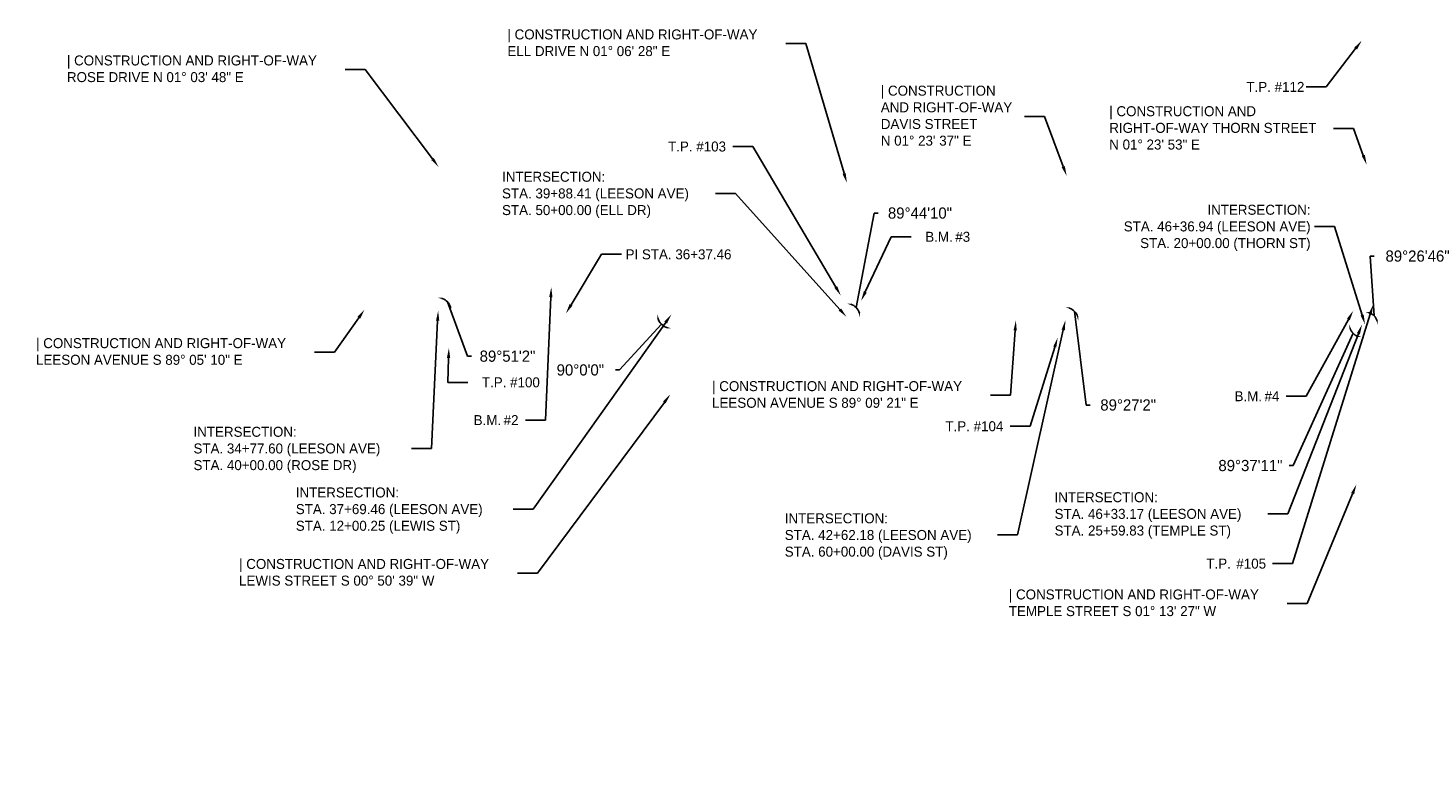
# Model space of a CAD drawing. Header units: feet. Extents: x 1384904 to 1390669, y 443351 to 444331.
# Tile 2 of 3: x 1386868 to 1388619, y 443400 to 444331. Entities that reach past the tile are written whole.
import ezdxf
from ezdxf import colors
from ezdxf.entities.mleader import LeaderData, LeaderLine
from ezdxf.math import Vec2, Vec3

# ---------------------------------------------------------------- set-up
doc = ezdxf.new("R2010")
doc.units = ezdxf.units.FT
doc.header["$MEASUREMENT"] = 0
doc.styles.add('Slanted-Normal', font='font31.shx', dxfattribs={"height": 0.14})
doc.styles.get("Standard").update_dxf_attribs({"font": 'arial.ttf'})
doc.dimstyles.get("Standard").update_dxf_attribs({"dimtxt": 0.18, "dimasz": 0.18, "dimexe": 0.18, "dimexo": 0.0625, "dimgap": 0.09, "dimtad": 0, "dimtih": 1, "dimtoh": 1, "dimdec": 4, "dimzin": 0, "dimdsep": 46, "dimtxsty": 'Standard', "dimcen": 0.09, "dimadec": 0, "dimazin": 0, "dimtfac": 1, "dimtdec": 4, "dimtofl": 0, "dimtmove": 0, "dimatfit": 3, "dimfxl": 1, "dimtolj": 1, "dimtzin": 0, "dimarcsym": 0})

# ---------------------------------------------------------------- blocks, each defined once
blk = doc.blocks.new('*D13')
at = {"color": 0, "lineweight": -2, "transparency": 16777216}
for p, q in [((1388177.1, 443976.4), (1388191.4, 443859.2)), ((1388191.4, 443859.2), (1388196.4, 443859.2))]:
    blk.add_line(p, q, dxfattribs=at)
blk.add_arc((1388165.6, 443965.3), 15.9, 17.201, 70.5614, dxfattribs=at)
at = {"color": 0, "transparency": 16777216}
for points in [[(1388170.8, 443979.6), (1388171.1, 443981.2), (1388166, 443981.3)], [(1388181.7, 443970.2), (1388180, 443969.9), (1388181.6, 443965.1)]]:
    blk.add_solid(points, dxfattribs=at)
at = {"layer": 'Defpoints', "color": 0, "transparency": 16777216}
for p in [(1388174.4, 444326.1), (1387541, 443974.5), (1388165.6, 443965.3), (1388173.9, 443979), (1390194.6, 443935.5)]:
    blk.add_point(p, dxfattribs=at)
at = {"color": 0, "transparency": 16777216, "insert": (1388244.1, 443859.2), "char_height": 14, "attachment_point": 5, "style": 'Slanted-Normal'}
blk.add_mtext('\\A1;89°27\'2"', dxfattribs=at)
blk = doc.blocks.new('*D14')
at = {"color": 0, "lineweight": -2, "transparency": 16777216}
for p, q in [((1387903.9, 443981), (1387926.6, 444099.2)), ((1387926.6, 444099.2), (1387931.6, 444099.2))]:
    blk.add_line(p, q, dxfattribs=at)
blk.add_arc((1387891.9, 443969.4), 16.7, 16.3747, 71.6734, dxfattribs=at)
at = {"color": 0, "transparency": 16777216}
for points in [[(1387897, 443984.4), (1387897.3, 443986), (1387892.2, 443986.1)], [(1387908.7, 443974.2), (1387907.1, 443974), (1387908.6, 443969.1)]]:
    blk.add_solid(points, dxfattribs=at)
at = {"layer": 'Defpoints', "color": 0, "transparency": 16777216}
for p in [(1387898.4, 444304.9), (1387541, 443974.5), (1387891.9, 443969.4), (1387906.5, 443977.5), (1390194.6, 443935.5)]:
    blk.add_point(p, dxfattribs=at)
at = {"color": 0, "transparency": 16777216, "insert": (1387983.7, 444099.2), "char_height": 14, "attachment_point": 5, "style": 'Slanted-Normal'}
blk.add_mtext('\\A1;89°44\'10"', dxfattribs=at)
blk = doc.blocks.new('*D12')
at = {"color": 0, "lineweight": -2, "transparency": 16777216}
for p, q in [((1387660.3, 443960.3), (1387608, 443903)), ((1387608, 443903), (1387603, 443903))]:
    blk.add_line(p, q, dxfattribs=at)
blk.add_arc((1387673, 443972.6), 17.6, 195.4583, 252.8535, dxfattribs=at)
at = {"color": 0, "transparency": 16777216}
for points in [[(1387655.1, 443967.8), (1387656.8, 443968), (1387655.3, 443972.9)], [(1387667.9, 443956.6), (1387667.6, 443954.9), (1387672.7, 443955)]]:
    blk.add_solid(points, dxfattribs=at)
at = {"layer": 'Defpoints', "color": 0, "transparency": 16777216}
for p in [(1387541, 443974.5), (1387673, 443972.6), (1387663.9, 443957.5), (1390194.6, 443935.5), (1387670, 443772.4)]:
    blk.add_point(p, dxfattribs=at)
at = {"color": 0, "transparency": 16777216, "insert": (1387559, 443903), "char_height": 14, "attachment_point": 5, "style": 'Slanted-Normal'}
blk.add_mtext('\\A1;90°0\'0"', dxfattribs=at)
blk = doc.blocks.new('*D15')
at = {"color": 0, "lineweight": -2, "transparency": 16777216}
for p, q in [((1387392.8, 443988.4), (1387417.7, 443920.2)), ((1387417.7, 443920.2), (1387422.7, 443920.2))]:
    blk.add_line(p, q, dxfattribs=at)
blk.add_arc((1387381.1, 443977.1), 16.2, 16.8368, 71.1861, dxfattribs=at)
at = {"color": 0, "transparency": 16777216}
for points in [[(1387386.2, 443991.6), (1387386.5, 443993.3), (1387381.4, 443993.3)], [(1387397.5, 443981.9), (1387395.8, 443981.7), (1387397.3, 443976.8)]]:
    blk.add_solid(points, dxfattribs=at)
at = {"layer": 'Defpoints', "color": 0, "transparency": 16777216}
for p in [(1387384.5, 444157.1), (1384903.9, 444016.6), (1387389.5, 443991), (1387381.1, 443977.1), (1387541, 443974.5)]:
    blk.add_point(p, dxfattribs=at)
at = {"color": 0, "transparency": 16777216, "insert": (1387467.9, 443920.2), "char_height": 14, "attachment_point": 5, "style": 'Slanted-Normal'}
blk.add_mtext('\\A1;89°51\'2"', dxfattribs=at)
blk = doc.blocks.new('*D16')
at = {"color": 0, "lineweight": -2, "transparency": 16777216}
for p, q in [((1388525.3, 443949), (1388450.6, 443783.4)), ((1388450.6, 443783.4), (1388445.6, 443783.4))]:
    blk.add_line(p, q, dxfattribs=at)
blk.add_arc((1388536.6, 443959.9), 15.7, 197.4401, 250.4916, dxfattribs=at)
at = {"color": 0, "transparency": 16777216}
for points in [[(1388520.7, 443955), (1388522.4, 443955.3), (1388520.8, 443960.1)], [(1388531.5, 443945.9), (1388531.2, 443944.2), (1388536.2, 443944.1)]]:
    blk.add_solid(points, dxfattribs=at)
at = {"layer": 'Defpoints', "color": 0, "transparency": 16777216}
for p in [(1387541, 443974.5), (1388522.8, 443952.2), (1388536.6, 443959.9), (1390194.6, 443935.5), (1388524.6, 443400.2)]:
    blk.add_point(p, dxfattribs=at)
at = {"color": 0, "transparency": 16777216, "insert": (1388397, 443783.4), "char_height": 14, "attachment_point": 5, "style": 'Slanted-Normal'}
blk.add_mtext('\\A1;89°37\'11"', dxfattribs=at)
blk = doc.blocks.new('*D17')
at = {"color": 0, "lineweight": -2, "transparency": 16777216}
for p, q in [((1388551.7, 443970.7), (1388546.7, 444045.4)), ((1388546.7, 444045.4), (1388551.7, 444045.4))]:
    blk.add_line(p, q, dxfattribs=at)
blk.add_arc((1388540.4, 443959.8), 15.7, 17.4327, 70.3252, dxfattribs=at)
at = {"color": 0, "transparency": 16777216}
for points in [[(1388545.5, 443973.8), (1388545.8, 443975.5), (1388540.7, 443975.6)], [(1388556.2, 443964.7), (1388554.6, 443964.4), (1388556.1, 443959.6)]]:
    blk.add_solid(points, dxfattribs=at)
at = {"layer": 'Defpoints', "color": 0, "transparency": 16777216}
for p in [(1388548.5, 444294.6), (1387541, 443974.5), (1388554.1, 443967.4), (1388540.4, 443959.8), (1390194.6, 443935.5)]:
    blk.add_point(p, dxfattribs=at)
at = {"color": 0, "transparency": 16777216, "insert": (1388606, 444045.4), "char_height": 14, "attachment_point": 5, "style": 'Slanted-Normal'}
blk.add_mtext('\\A1;89°26\'46"', dxfattribs=at)
blk = doc.blocks.new('*D18')
at = {"color": 0, "lineweight": -2, "transparency": 16777216}
for p, q in [((1388882.8, 443945.8), (1388843.2, 443876.9)), ((1388843.2, 443876.9), (1388838.2, 443876.9))]:
    blk.add_line(p, q, dxfattribs=at)
blk.add_arc((1388891.9, 443954.6), 12.7, 201.9046, 246.3408, dxfattribs=at)
at = {"color": 0, "transparency": 16777216}
for points in [[(1388879.3, 443949.8), (1388880.9, 443950.1), (1388879.2, 443954.8)], [(1388887, 443943.8), (1388886.6, 443942.2), (1388891.7, 443942)]]:
    blk.add_solid(points, dxfattribs=at)
at = {"layer": 'Defpoints', "color": 0, "transparency": 16777216}
for p in [(1387541, 443974.5), (1388891.9, 443954.6), (1388885.4, 443943.8), (1390194.6, 443935.5), (1388883.3, 443416.9)]:
    blk.add_point(p, dxfattribs=at)
at = {"color": 0, "transparency": 16777216, "insert": (1388792.8, 443876.9), "char_height": 14, "attachment_point": 5, "style": 'Slanted-Normal'}
blk.add_mtext('\\A1;89°56\'1"', dxfattribs=at)
blk = doc.blocks.new('*D19')
at = {"color": 0, "lineweight": -2, "transparency": 16777216}
for p, q in [((1389009.2, 443963.2), (1389060.5, 444026.6)), ((1389060.5, 444026.6), (1389065.5, 444026.6))]:
    blk.add_line(p, q, dxfattribs=at)
blk.add_arc((1388998.6, 443953.1), 14.7, 18.7931, 68.6996, dxfattribs=at)
at = {"color": 0, "transparency": 16777216}
for points in [[(1389003.8, 443965.9), (1389004.1, 443967.5), (1388999, 443967.7)], [(1389013.3, 443957.9), (1389011.7, 443957.7), (1389013.3, 443952.9)]]:
    blk.add_solid(points, dxfattribs=at)
at = {"layer": 'Defpoints', "color": 0, "transparency": 16777216}
for p in [(1389005.1, 444177.2), (1387541, 443974.5), (1389006.3, 443965.6), (1388998.6, 443953.1), (1390194.6, 443935.5)]:
    blk.add_point(p, dxfattribs=at)
at = {"color": 0, "transparency": 16777216, "insert": (1389114.7, 444026.6), "char_height": 14, "attachment_point": 5, "style": 'Slanted-Normal'}
blk.add_mtext('\\A1;89°10\'51"', dxfattribs=at)
blk = doc.blocks.new('*D20')
at = {"color": 0, "lineweight": -2, "transparency": 16777216}
for p, q in [((1389533.5, 443954.8), (1389605.7, 444024.4)), ((1389605.7, 444024.4), (1389610.7, 444024.4))]:
    blk.add_line(p, q, dxfattribs=at)
blk.add_arc((1389523.6, 443945.3), 13.7, 20.202, 67.5158, dxfattribs=at)
at = {"color": 0, "transparency": 16777216}
for points in [[(1389528.7, 443957.2), (1389529, 443958.8), (1389524, 443959)], [(1389537.3, 443950.2), (1389535.6, 443949.9), (1389537.3, 443945.1)]]:
    blk.add_solid(points, dxfattribs=at)
at = {"layer": 'Defpoints', "color": 0, "transparency": 16777216}
for p in [(1389529, 444160.9), (1387541, 443974.5), (1389530.7, 443957), (1389523.6, 443945.3), (1390194.6, 443935.5)]:
    blk.add_point(p, dxfattribs=at)
at = {"color": 0, "transparency": 16777216, "insert": (1389661.9, 444024.4), "char_height": 14, "attachment_point": 5, "style": 'Slanted-Normal'}
blk.add_mtext('\\A1;89°24\'21"', dxfattribs=at)
blk = doc.blocks.new('*D21')
at = {"color": 0, "lineweight": -2, "transparency": 16777216}
for p, q in [((1390022.7, 443946.6), (1390074.4, 444035.2)), ((1390074.4, 444035.2), (1390079.4, 444035.2))]:
    blk.add_line(p, q, dxfattribs=at)
blk.add_arc((1390013.9, 443938.1), 12.3, 22.6874, 64.9535, dxfattribs=at)
at = {"color": 0, "transparency": 16777216}
for points in [[(1390018.9, 443948.4), (1390019.3, 443950), (1390014.2, 443950.4)], [(1390026, 443943), (1390024.4, 443942.7), (1390026.2, 443937.9)]]:
    blk.add_solid(points, dxfattribs=at)
at = {"layer": 'Defpoints', "color": 0, "transparency": 16777216}
for p in [(1390020.8, 444200.2), (1387541, 443974.5), (1390020.3, 443948.6), (1390013.9, 443938.1), (1390194.6, 443935.5)]:
    blk.add_point(p, dxfattribs=at)
at = {"color": 0, "transparency": 16777216, "insert": (1390131, 444035.2), "char_height": 14, "attachment_point": 5, "style": 'Slanted-Normal'}
blk.add_mtext('\\A1;89°19\'44"', dxfattribs=at)

msp = doc.modelspace()

# ---------------------------------------------------------------- dimensions: what is measured, and where the dimension line sits
for base, line1, line2, picture, middle in [((1388173.89071, 443978.97574), ((1387540.978, 443974.544), (1390194.57763, 443935.45023)), ((1388165.63008, 443965.3414), (1388174.40673, 444326.11561)), '*D13', (1388244.11552, 443859.19623)), ((1387906.48653, 443977.48811), ((1387540.978, 443974.544), (1390194.57763, 443935.45023)), ((1387898.37722, 444304.85789), (1387891.88962, 443969.37425)), '*D14', (1387983.6638, 444099.23739)), ((1388554.12854, 443967.44536), ((1387540.978, 443974.544), (1390194.57763, 443935.45023)), ((1388540.35719, 443959.82079), (1388548.52762, 444294.60374)), '*D17', (1388605.98652, 444045.3653)), ((1390020.2673, 443948.58891), ((1387540.978, 443974.544), (1390194.57763, 443935.45023)), ((1390013.89943, 443938.11205), (1390020.83199, 444200.22579)), '*D21', (1390130.95624, 444035.21116)), ((1389006.2592, 443965.58407), ((1387540.978, 443974.544), (1390194.57763, 443935.45023)), ((1388998.62317, 443953.06946), (1389005.1309, 444177.17687)), '*D19', (1389114.73663, 444026.63535)), ((1387389.48751, 443990.98096), ((1384903.85617, 444016.60765), (1387540.978, 443974.544)), ((1387381.13864, 443977.09222), (1387384.47874, 444157.06078)), '*D15', (1387467.89711, 443920.16086)), ((1389530.71189, 443957.03911), ((1387540.978, 443974.544), (1390194.57763, 443935.45023)), ((1389529.02312, 444160.85051), (1389523.61251, 443945.33513)), '*D20', (1389661.90516, 444024.35878)), ((1387663.92353, 443957.46107), ((1387672.96367, 443972.59925), (1387670.0134, 443772.37098)), ((1387540.978, 443974.544), (1390194.57763, 443935.45023)), '*D12', (1387558.96292, 443903.00188)), ((1388522.82146, 443952.24102), ((1388524.61868, 443400.17799), (1388536.57959, 443959.87645)), ((1387540.978, 443974.544), (1390194.57763, 443935.45023)), '*D16', (1388397.03387, 443783.40096)), ((1388885.36465, 443943.76371), ((1388891.87229, 443954.64389), (1388883.32531, 443416.87915)), ((1387540.978, 443974.544), (1390194.57763, 443935.45023)), '*D18', (1388792.76587, 443876.92611))]:
    dim = msp.add_angular_dim_2l(base=base, line1=line1, line2=line2, dimstyle='Standard', override={"dimscale": 0, "dimtxt": 0.125, "dimasz": 0.05, "dimexe": 0.125, "dimexo": 0.05, "dimgap": 0.05, "dimtxsty": 'Slanted-Normal', "dimaunit": 1, "dimadec": 3, "dimtmove": 1})
    dim.commit()
    dim.dimension.update_dxf_attribs({"geometry": picture, "text_midpoint": middle, "dimtype": 162})

# ---------------------------------------------------------------- leaders
ml = msp.add_multileader_mtext('Standard')
ml.set_content('| CONSTRUCTION AND RIGHT-OF-WAY\\PELL DRIVE N 01%%D 06\' 28" E', color=256, style='Slanted-Normal')
ml.set_leader_properties()
ml.build(insert=Vec2(0, 0))
ml.multileader.update_dxf_attribs({"text_left_attachment_type": 2, "text_right_attachment_type": 2, "dogleg_length": 0.25, "arrow_head_size": 12.5, "scale": 100})
ctx = ml.context
ctx.base_point, ctx.scale, ctx.char_height, ctx.arrow_head_size, ctx.landing_gap_size, ctx.plane_origin = Vec3(1387462.77295, 444311.36349), 100, 12.5, 12.5, 5, Vec3(1387892.33189, 444137.03233)
ctx.left_attachment, ctx.right_attachment = 2, 2
notes = []
notes.append((ctx, [(0, (1, 1, 0), (1387840.82851, 444311.36349), (-1, 0), 25, [(0, [(1387892.33189, 444137.03233)], 0, [])])]))
ctx.mtext.insert, ctx.mtext.flow_direction = Vec3(1387467.77295, 444328.97262), 5
ml = msp.add_multileader_mtext('Standard')
ml.set_content('\\pxi-3,l4,t4;T.P. #112', color=256, style='Slanted-Normal')
ml.set_leader_properties()
ml.build(insert=Vec2(0, 0))
ml.multileader.update_dxf_attribs({"text_left_attachment_type": 2, "text_right_attachment_type": 2, "dogleg_length": 0.25, "arrow_head_size": 12.5, "scale": 100})
ctx = ml.context
ctx.base_point, ctx.scale, ctx.char_height, ctx.arrow_head_size, ctx.landing_gap_size, ctx.plane_origin = Vec3(1388374.48347, 444257.07926, 782.089), 100, 12.5, 12.5, 5, Vec3(1388536.215, 444314.969, 782.089)
ctx.left_attachment, ctx.right_attachment = 2, 2
notes.append((ctx, [(0, (1, 1, 0), (1388491.72554, 444257.07926, 782.089), (-1, 0), 25, [(0, [(1388536.215, 444314.969, 782.089)], 0, [])])]))
ctx.mtext.insert, ctx.mtext.flow_direction = Vec3(1388379.48347, 444263.32926, 782.089), 5
ml = msp.add_multileader_mtext('Standard')
ml.set_content('| CONSTRUCTION AND RIGHT-OF-WAY\\PROSE DRIVE N 01%%D 03\' 48" E', color=256, style='Slanted-Normal')
ml.set_leader_properties()
ml.build(insert=Vec2(0, 0))
ml.multileader.update_dxf_attribs({"text_left_attachment_type": 2, "text_right_attachment_type": 2, "dogleg_length": 0.25, "arrow_head_size": 12.5, "scale": 100})
ctx = ml.context
ctx.base_point, ctx.scale, ctx.char_height, ctx.arrow_head_size, ctx.landing_gap_size, ctx.plane_origin = Vec3(1386911.87817, 444278.81694), 100, 12.5, 12.5, 5, Vec3(1387381.6772, 444156.97704)
ctx.left_attachment, ctx.right_attachment = 2, 2
notes.append((ctx, [(0, (1, 1, 0), (1387289.93373, 444278.81694), (-1, 0), 25, [(0, [(1387381.6772, 444156.97704)], 0, [])])]))
ctx.mtext.insert, ctx.mtext.flow_direction = Vec3(1386916.87817, 444296.42607), 5
ml = msp.add_multileader_mtext('Standard')
ml.set_content('| CONSTRUCTION \\PAND RIGHT-OF-WAY\\PDAVIS STREET \\PN 01%%D 23\' 37" E', color=256, style='Slanted-Normal')
ml.set_leader_properties()
ml.build(insert=Vec2(0, 0))
ml.multileader.update_dxf_attribs({"text_left_attachment_type": 2, "text_right_attachment_type": 2, "dogleg_length": 0.25, "arrow_head_size": 12.5, "scale": 100})
ctx = ml.context
ctx.base_point, ctx.scale, ctx.char_height, ctx.arrow_head_size, ctx.landing_gap_size, ctx.plane_origin = Vec3(1387929.75246, 444220.18479), 100, 12.5, 12.5, 5, Vec3(1388167.21687, 444145.64477)
ctx.left_attachment, ctx.right_attachment = 2, 2
notes.append((ctx, [(0, (1, 1, 0), (1388139.65325, 444220.18479), (-1, 0), 25, [(0, [(1388167.21687, 444145.64477)], 0, [])])]))
ctx.mtext.insert, ctx.mtext.flow_direction = Vec3(1387934.75246, 444258.62725), 5
ml = msp.add_multileader_mtext('Standard')
ml.set_content('| CONSTRUCTION AND \\PRIGHT-OF-WAY THORN STREET\\PN 01%%D 23\' 53" E', color=256, style='Slanted-Normal')
ml.set_leader_properties()
ml.build(insert=Vec2(0, 0))
ml.multileader.update_dxf_attribs({"text_left_attachment_type": 2, "text_right_attachment_type": 2, "dogleg_length": 0.25, "arrow_head_size": 12.5, "scale": 100})
ctx = ml.context
ctx.base_point, ctx.scale, ctx.char_height, ctx.arrow_head_size, ctx.landing_gap_size, ctx.plane_origin = Vec3(1388215.43593, 444204.91919), 100, 12.5, 12.5, 5, Vec3(1388542.43523, 444159.67752)
ctx.left_attachment, ctx.right_attachment = 2, 2
notes.append((ctx, [(0, (1, 1, 0), (1388525.83275, 444204.91919), (-1, 0), 25, [(0, [(1388542.43523, 444159.67752)], 0, [])])]))
ctx.mtext.insert, ctx.mtext.flow_direction = Vec3(1388220.43593, 444232.94498), 5
ml = msp.add_multileader_mtext('Standard')
ml.set_content('\\pxi-3,l4,t4;T.P. #103', color=256, style='Slanted-Normal')
ml.set_leader_properties()
ml.build(insert=Vec2(0, 0))
ml.multileader.update_dxf_attribs({"text_left_attachment_type": 2, "text_right_attachment_type": 2, "dogleg_length": 0.25, "arrow_head_size": 12.5, "scale": 100})
ctx = ml.context
ctx.base_point, ctx.scale, ctx.char_height, ctx.arrow_head_size, ctx.landing_gap_size, ctx.plane_origin = Vec3(1387651.18893, 444182.54043, 782.01), 100, 12.5, 12.5, 5, Vec3(1387884.801, 443995.962, 782.01)
ctx.left_attachment, ctx.right_attachment = 2, 2
notes.append((ctx, [(0, (1, 1, 0), (1387774.87941, 444182.54043, 782.01), (-1, 0), 25, [(0, [(1387884.801, 443995.962, 782.01)], 0, [])])]))
ctx.mtext.insert, ctx.mtext.flow_direction = Vec3(1387656.18893, 444188.79043, 782.01), 5
ml = msp.add_multileader_mtext('Standard')
ml.set_content('INTERSECTION:\\PSTA. 39+88.41 (LEESON AVE)\\PSTA. 50+00.00 (ELL DR)', color=256, style='Slanted-Normal')
ml.set_leader_properties()
ml.build(insert=Vec2(0, 0))
ml.multileader.update_dxf_attribs({"text_left_attachment_type": 2, "text_right_attachment_type": 2, "dogleg_length": 0.25, "arrow_head_size": 12.5, "scale": 100})
ctx = ml.context
ctx.base_point, ctx.scale, ctx.char_height, ctx.arrow_head_size, ctx.landing_gap_size, ctx.plane_origin = Vec3(1387456.05353, 444123.86883), 100, 12.5, 12.5, 5, Vec3(1387891.88962, 443969.37425)
ctx.left_attachment, ctx.right_attachment = 2, 2
notes.append((ctx, [(0, (1, 1, 0), (1387752.85909, 444123.86883), (-1, 0), 25, [(0, [(1387891.88962, 443969.37425)], 0, [])])]))
ctx.mtext.insert, ctx.mtext.flow_direction = Vec3(1387461.05353, 444150.95216), 5
ml = msp.add_multileader_mtext('Standard')
ml.set_content('INTERSECTION:\\PSTA. 46+36.94 (LEESON AVE)\\PSTA. 20+00.00 (THORN ST)', color=256, style='Slanted-Normal')
ml.set_leader_properties()
ml.build(insert=Vec2(0, 0))
ml.multileader.update_dxf_attribs({"text_left_attachment_type": 2, "text_right_attachment_type": 2, "dogleg_length": 0.25, "arrow_head_size": 12.5, "scale": 100})
ctx = ml.context
ctx.base_point, ctx.scale, ctx.char_height, ctx.arrow_head_size, ctx.landing_gap_size, ctx.plane_origin = Vec3(1388199.98108, 444082.58191), 100, 12.5, 12.5, 5, Vec3(1388540.35719, 443959.82079)
ctx.left_attachment, ctx.right_attachment, ctx.text_align_type = 2, 2, 2
notes.append((ctx, [(0, (1, 1, 0), (1388502.24298, 444082.58191), (-1, 0), 25, [(0, [(1388540.35719, 443959.82079)], 0, [])])]))
ctx.mtext.insert, ctx.mtext.alignment, ctx.mtext.flow_direction = Vec3(1388472.24298, 444109.66524), 3, 5
ml = msp.add_multileader_mtext('Standard')
ml.set_content('\\pxi-3,l4,t4;B.M.^I#3', color=256, style='Slanted-Normal')
ml.set_leader_properties()
ml.build(insert=Vec2(0, 0))
ml.multileader.update_dxf_attribs({"text_left_attachment_type": 2, "text_right_attachment_type": 2, "dogleg_length": 0.25, "arrow_head_size": 12.5, "scale": 100})
ctx = ml.context
ctx.base_point, ctx.scale, ctx.char_height, ctx.arrow_head_size, ctx.landing_gap_size, ctx.plane_origin = Vec3(1387972.86106, 444069.6082, 783.354), 100, 12.5, 12.5, 5, Vec3(1387910.016, 443989.321, 783.354)
ctx.left_attachment, ctx.right_attachment = 2, 2
notes.append((ctx, [(1, (1, 1, 0), (1387947.86106, 444069.6082, 783.354), (1, 0), 25, [(0, [(1387910.016, 443989.321, 783.354)], 0, [])])]))
ctx.mtext.insert, ctx.mtext.flow_direction = Vec3(1387977.86106, 444075.8582, 783.354), 5
ml = msp.add_multileader_mtext('Standard')
ml.set_content('PI STA. 36+37.46', color=256, style='Slanted-Normal')
ml.set_leader_properties()
ml.build(insert=Vec2(0, 0))
ml.multileader.update_dxf_attribs({"text_left_attachment_type": 2, "text_right_attachment_type": 2, "dogleg_length": 0.25, "arrow_head_size": 12.5, "scale": 100})
ctx = ml.context
ctx.base_point, ctx.scale, ctx.char_height, ctx.arrow_head_size, ctx.landing_gap_size, ctx.plane_origin = Vec3(1387610.5451, 444047.68207), 100, 12.5, 12.5, 5, Vec3(1387540.9642, 443973.79003)
ctx.left_attachment, ctx.right_attachment = 2, 2
notes.append((ctx, [(1, (1, 1, 0), (1387585.5451, 444047.68207), (1, 0), 25, [(0, [(1387540.9642, 443973.79003)], 0, [])])]))
ctx.mtext.insert, ctx.mtext.flow_direction = Vec3(1387615.5451, 444053.93207), 5
ml = msp.add_multileader_mtext('Standard')
ml.set_content('\\pxi-3,l4,t4;B.M.^I#2', color=256, style='Slanted-Normal')
ml.set_leader_properties()
ml.build(insert=Vec2(0, 0))
ml.multileader.update_dxf_attribs({"text_left_attachment_type": 2, "text_right_attachment_type": 2, "dogleg_length": 0.25, "arrow_head_size": 12.5, "scale": 100})
ctx = ml.context
ctx.base_point, ctx.scale, ctx.char_height, ctx.arrow_head_size, ctx.landing_gap_size, ctx.plane_origin = Vec3(1387408.07836, 443840.31578, 783.269), 100, 12.5, 12.5, 5, Vec3(1387522.616, 444006.624, 783.269)
ctx.left_attachment, ctx.right_attachment = 2, 2
notes.append((ctx, [(0, (1, 1, 0), (1387515.30058, 443840.31578, 783.269), (-1, 0), 25, [(0, [(1387522.616, 444006.624, 783.269)], 0, [])])]))
ctx.mtext.insert, ctx.mtext.flow_direction = Vec3(1387413.07836, 443846.56578, 783.269), 5
ml = msp.add_multileader_mtext('Standard')
ml.set_content('\\pxi-3,l4,t4;T.P.^I#105', color=256, style='Slanted-Normal')
ml.set_leader_properties()
ml.build(insert=Vec2(0, 0))
ml.multileader.update_dxf_attribs({"text_left_attachment_type": 2, "text_right_attachment_type": 2, "dogleg_length": 0.25, "arrow_head_size": 12.5, "scale": 100})
ctx = ml.context
ctx.base_point, ctx.scale, ctx.char_height, ctx.arrow_head_size, ctx.landing_gap_size, ctx.plane_origin = Vec3(1388324.39907, 443660.82129, 781.01), 100, 12.5, 12.5, 5, Vec3(1388550.462, 443984.633, 781.01)
ctx.left_attachment, ctx.right_attachment = 2, 2
notes.append((ctx, [(0, (1, 1, 0), (1388449.67685, 443660.82129, 781.01), (-1, 0), 25, [(0, [(1388550.462, 443984.633, 781.01)], 0, [])])]))
ctx.mtext.insert, ctx.mtext.flow_direction = Vec3(1388329.39907, 443667.07129, 781.01), 5
ml = msp.add_multileader_mtext('Standard')
ml.set_content('| CONSTRUCTION AND RIGHT-OF-WAY\\PLEESON AVENUE S 89%%D 05\' 10" E', color=256, style='Slanted-Normal')
ml.set_leader_properties()
ml.build(insert=Vec2(0, 0))
ml.multileader.update_dxf_attribs({"text_left_attachment_type": 2, "text_right_attachment_type": 2, "dogleg_length": 0.25, "arrow_head_size": 12.5, "scale": 100})
ctx = ml.context
ctx.base_point, ctx.scale, ctx.char_height, ctx.arrow_head_size, ctx.landing_gap_size, ctx.plane_origin = Vec3(1386873.26449, 443925.21755), 100, 12.5, 12.5, 5, Vec3(1387289.13965, 443978.56097)
ctx.left_attachment, ctx.right_attachment = 2, 2
notes.append((ctx, [(0, (1, 1, 0), (1387251.32004, 443925.21755), (-1, 0), 25, [(0, [(1387289.13965, 443978.56097)], 0, [])])]))
ctx.mtext.insert, ctx.mtext.flow_direction = Vec3(1386878.26449, 443942.82668), 5
ml = msp.add_multileader_mtext('Standard')
ml.set_content('INTERSECTION:\\PSTA. 34+77.60 (LEESON AVE)\\PSTA. 40+00.00 (ROSE DR)', color=256, style='Slanted-Normal')
ml.set_leader_properties()
ml.build(insert=Vec2(0, 0))
ml.multileader.update_dxf_attribs({"text_left_attachment_type": 2, "text_right_attachment_type": 2, "dogleg_length": 0.25, "arrow_head_size": 12.5, "scale": 100})
ctx = ml.context
ctx.base_point, ctx.scale, ctx.char_height, ctx.arrow_head_size, ctx.landing_gap_size, ctx.plane_origin = Vec3(1387070.17838, 443804.85123), 100, 12.5, 12.5, 5, Vec3(1387381.13864, 443977.09222)
ctx.left_attachment, ctx.right_attachment = 2, 2
notes.append((ctx, [(0, (1, 1, 0), (1387372.73791, 443804.85123), (-1, 0), 25, [(0, [(1387381.13864, 443977.09222)], 0, [])])]))
ctx.mtext.insert, ctx.mtext.flow_direction = Vec3(1387075.17838, 443831.93456), 5
ml = msp.add_multileader_mtext('Standard')
ml.set_content('INTERSECTION:\\PSTA. 37+69.46 (LEESON AVE)\\PSTA. 12+00.25 (LEWIS ST)', color=256, style='Slanted-Normal')
ml.set_leader_properties()
ml.build(insert=Vec2(0, 0))
ml.multileader.update_dxf_attribs({"text_left_attachment_type": 2, "text_right_attachment_type": 2, "dogleg_length": 0.25, "arrow_head_size": 12.5, "scale": 100})
ctx = ml.context
ctx.base_point, ctx.scale, ctx.char_height, ctx.arrow_head_size, ctx.landing_gap_size, ctx.plane_origin = Vec3(1387198.12092, 443728.97659), 100, 12.5, 12.5, 5, Vec3(1387672.96367, 443972.59925)
ctx.left_attachment, ctx.right_attachment = 2, 2
notes.append((ctx, [(0, (1, 1, 0), (1387500.08521, 443728.97659), (-1, 0), 25, [(0, [(1387672.96367, 443972.59925)], 0, [])])]))
ctx.mtext.insert, ctx.mtext.flow_direction = Vec3(1387203.12092, 443756.05993), 5
ml = msp.add_multileader_mtext('Standard')
ml.set_content('| CONSTRUCTION AND RIGHT-OF-WAY\\PLEESON AVENUE S 89%%D 09\' 21" E', color=256, style='Slanted-Normal')
ml.set_leader_properties()
ml.build(insert=Vec2(0, 0))
ml.multileader.update_dxf_attribs({"text_left_attachment_type": 2, "text_right_attachment_type": 2, "dogleg_length": 0.25, "arrow_head_size": 12.5, "scale": 100})
ctx = ml.context
ctx.base_point, ctx.scale, ctx.char_height, ctx.arrow_head_size, ctx.landing_gap_size, ctx.plane_origin = Vec3(1387718.69682, 443871.44995), 100, 12.5, 12.5, 5, Vec3(1388103.65021, 443964.81881)
ctx.left_attachment, ctx.right_attachment = 2, 2
notes.append((ctx, [(0, (1, 1, 0), (1388096.75237, 443871.44995), (-1, 0), 25, [(0, [(1388103.65021, 443964.81881)], 0, [])])]))
ctx.mtext.insert, ctx.mtext.flow_direction = Vec3(1387723.69682, 443889.05907), 5
ml = msp.add_multileader_mtext('Standard')
ml.set_content('INTERSECTION:\\PSTA. 42+62.18 (LEESON AVE)\\PSTA. 60+00.00 (DAVIS ST)', color=256, style='Slanted-Normal')
ml.set_leader_properties()
ml.build(insert=Vec2(0, 0))
ml.multileader.update_dxf_attribs({"text_left_attachment_type": 2, "text_right_attachment_type": 2, "dogleg_length": 0.25, "arrow_head_size": 12.5, "scale": 100})
ctx = ml.context
ctx.base_point, ctx.scale, ctx.char_height, ctx.arrow_head_size, ctx.landing_gap_size, ctx.plane_origin = Vec3(1387809.61916, 443696.65495), 100, 12.5, 12.5, 5, Vec3(1388165.63008, 443965.3414)
ctx.left_attachment, ctx.right_attachment = 2, 2
notes.append((ctx, [(0, (1, 1, 0), (1388105.82948, 443696.65495), (-1, 0), 25, [(0, [(1388165.63008, 443965.3414)], 0, [])])]))
ctx.mtext.insert, ctx.mtext.flow_direction = Vec3(1387814.61916, 443723.73828), 5
ml = msp.add_multileader_mtext('Standard')
ml.set_content('\\pxi-3,l4,t4;B.M.^I#4', color=256, style='Slanted-Normal')
ml.set_leader_properties()
ml.build(insert=Vec2(0, 0))
ml.multileader.update_dxf_attribs({"text_left_attachment_type": 2, "text_right_attachment_type": 2, "dogleg_length": 0.25, "arrow_head_size": 12.5, "scale": 100})
ctx = ml.context
ctx.base_point, ctx.scale, ctx.char_height, ctx.arrow_head_size, ctx.landing_gap_size, ctx.plane_origin = Vec3(1388359.63219, 443870.23918, 782.069), 100, 12.5, 12.5, 5, Vec3(1388525.568, 443977.201, 782.069)
ctx.left_attachment, ctx.right_attachment = 2, 2
notes.append((ctx, [(0, (1, 1, 0), (1388466.75521, 443870.23918, 782.069), (-1, 0), 25, [(0, [(1388525.568, 443977.201, 782.069)], 0, [])])]))
ctx.mtext.insert, ctx.mtext.flow_direction = Vec3(1388364.63219, 443876.48918, 782.069), 5
ml = msp.add_multileader_mtext('Standard')
ml.set_content('INTERSECTION:\\PSTA. 46+33.17 (LEESON AVE)\\PSTA. 25+59.83 (TEMPLE ST)', color=256, style='Slanted-Normal')
ml.set_leader_properties()
ml.build(insert=Vec2(0, 0))
ml.multileader.update_dxf_attribs({"text_left_attachment_type": 2, "text_right_attachment_type": 2, "dogleg_length": 0.25, "arrow_head_size": 12.5, "scale": 100})
ctx = ml.context
ctx.base_point, ctx.scale, ctx.char_height, ctx.arrow_head_size, ctx.landing_gap_size, ctx.plane_origin = Vec3(1388147.05601, 443723.0571), 100, 12.5, 12.5, 5, Vec3(1388536.57959, 443959.87645)
ctx.left_attachment, ctx.right_attachment = 2, 2
notes.append((ctx, [(0, (1, 1, 0), (1388443.86156, 443723.0571), (-1, 0), 25, [(0, [(1388536.57959, 443959.87645)], 0, [])])]))
ctx.mtext.insert, ctx.mtext.flow_direction = Vec3(1388152.05601, 443750.14043), 5
ml = msp.add_multileader_mtext('Standard')
ml.set_content('\\pxi-3,l4,t4;T.P. #100', color=256, style='Slanted-Normal')
ml.set_leader_properties()
ml.build(insert=Vec2(0, 0))
ml.multileader.update_dxf_attribs({"text_left_attachment_type": 2, "text_right_attachment_type": 2, "dogleg_length": 0.25, "arrow_head_size": 12.5, "scale": 100})
ctx = ml.context
ctx.base_point, ctx.scale, ctx.char_height, ctx.arrow_head_size, ctx.landing_gap_size, ctx.plane_origin = Vec3(1387418.3444, 443887.56231, 781.96), 100, 12.5, 12.5, 5, Vec3(1387394.549, 443930.48, 781.96)
ctx.left_attachment, ctx.right_attachment = 2, 2
notes.append((ctx, [(1, (1, 1, 0), (1387393.3444, 443887.56231, 781.96), (1, 0), 25, [(0, [(1387394.549, 443930.48, 781.96)], 0, [])])]))
ctx.mtext.insert, ctx.mtext.flow_direction = Vec3(1387423.3444, 443893.81231, 781.96), 5
ml = msp.add_multileader_mtext('Standard')
ml.set_content('\\pxi-3,l4,t4;T.P. #104', color=256, style='Slanted-Normal')
ml.set_leader_properties()
ml.build(insert=Vec2(0, 0))
ml.multileader.update_dxf_attribs({"text_left_attachment_type": 2, "text_right_attachment_type": 2, "dogleg_length": 0.25, "arrow_head_size": 12.5, "scale": 100})
ctx = ml.context
ctx.base_point, ctx.scale, ctx.char_height, ctx.arrow_head_size, ctx.landing_gap_size, ctx.plane_origin = Vec3(1387998.04896, 443832.66134, 781.91), 100, 12.5, 12.5, 5, Vec3(1388155.985, 443943.666, 781.91)
ctx.left_attachment, ctx.right_attachment = 2, 2
notes.append((ctx, [(0, (1, 1, 0), (1388121.34261, 443832.66134, 781.91), (-1, 0), 25, [(0, [(1388155.985, 443943.666, 781.91)], 0, [])])]))
ctx.mtext.insert, ctx.mtext.flow_direction = Vec3(1388003.04896, 443838.91134, 781.91), 5
ml = msp.add_multileader_mtext('Standard')
ml.set_content('| CONSTRUCTION AND RIGHT-OF-WAY\\PLEWIS STREET S 00%%D 50\' 39" W', color=256, style='Slanted-Normal')
ml.set_leader_properties()
ml.build(insert=Vec2(0, 0))
ml.multileader.update_dxf_attribs({"text_left_attachment_type": 2, "text_right_attachment_type": 2, "dogleg_length": 0.25, "arrow_head_size": 12.5, "scale": 100})
ctx = ml.context
ctx.base_point, ctx.scale, ctx.char_height, ctx.arrow_head_size, ctx.landing_gap_size, ctx.plane_origin = Vec3(1387127.15664, 443649.05531), 100, 12.5, 12.5, 5, Vec3(1387671.48854, 443872.48512)
ctx.left_attachment, ctx.right_attachment = 2, 2
notes.append((ctx, [(0, (1, 1, 0), (1387505.2122, 443649.05531), (-1, 0), 25, [(0, [(1387671.48854, 443872.48512)], 0, [])])]))
ctx.mtext.insert, ctx.mtext.flow_direction = Vec3(1387132.15664, 443666.66443), 5
ml = msp.add_multileader_mtext('Standard')
ml.set_content('| CONSTRUCTION AND RIGHT-OF-WAY\\PTEMPLE STREET S 01%%D 13\' 27" W', color=256, style='Slanted-Normal')
ml.set_leader_properties()
ml.build(insert=Vec2(0, 0))
ml.multileader.update_dxf_attribs({"text_left_attachment_type": 2, "text_right_attachment_type": 2, "dogleg_length": 0.25, "arrow_head_size": 12.5, "scale": 100})
ctx = ml.context
ctx.base_point, ctx.scale, ctx.char_height, ctx.arrow_head_size, ctx.landing_gap_size, ctx.plane_origin = Vec3(1388089.86971, 443610.89485), 100, 12.5, 12.5, 5, Vec3(1388529.50497, 443759.83836)
ctx.left_attachment, ctx.right_attachment = 2, 2
notes.append((ctx, [(0, (1, 1, 0), (1388467.92526, 443610.89485), (-1, 0), 25, [(0, [(1388529.50497, 443759.83836)], 0, [])])]))
ctx.mtext.insert, ctx.mtext.flow_direction = Vec3(1388094.86971, 443628.50398), 5
for ctx, leaders in notes:
    for number, flags, end, landing, length, lines in leaders:
        leader = LeaderData()
        leader.index, (leader.has_last_leader_line, leader.has_dogleg_vector, leader.attachment_direction) = number, flags
        leader.last_leader_point, leader.dogleg_vector, leader.dogleg_length = Vec3(end), Vec3(landing), length
        for number, points, colour, breaks in lines:
            line = LeaderLine()
            line.index, line.vertices, line.color, line.breaks = number, Vec3.list(points), colors.encode_raw_color(colour), breaks
            leader.lines.append(line)
        ctx.leaders.append(leader)

doc.saveas('drawing.dxf')
